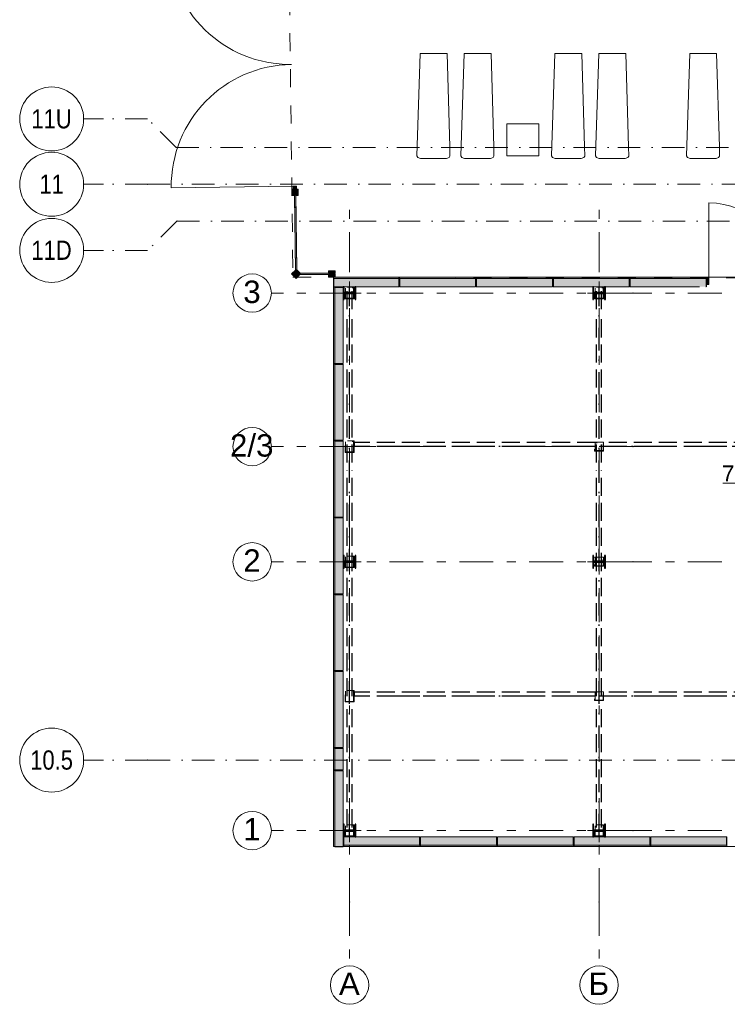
# Model space of a CAD drawing. Header units: millimetres. Extents: x 0 to 415, y 0 to 589.
# Tile 3 of 40: x 144 to 199, y 144 to 220. Entities that reach past the tile are written whole.
import ezdxf
from ezdxf.xclip import XClip

# ---------------------------------------------------------------- set-up
doc = ezdxf.new("R2010")
doc.units = ezdxf.units.MM
doc.header["$MEASUREMENT"] = 0
doc.header["$XCLIPFRAME"] = 0
for name, pattern in [('Невидимая', [3.912222, 2.822222, -1.09]), ('Штрих-Штриховая', [10.936111, 5.291667, -2.116667, 1.411111, -2.116667]), ('Штриховая', [5.644444, 2.822222, -2.822222]), ('Штрихпунктирная', [6.702778, 3.527778, -1.763889, 0, -1.411111])]:
    doc.linetypes.add(name, pattern=pattern)
for name, color, linetype in [('Интерьер - лежаки 2', 7, 'Continuous'), ('Местность - Забор', 7, 'Continuous'), ('УЛИЦА_Б15_наклонный прогон', 7, 'Continuous'), ('УЛИЦА_Б6', 7, 'Continuous'), ('УЛИЦА_ЗОНЫ', 7, 'Continuous'), ('УЛИЦА_Конструктив бани', 7, 'Continuous'), ('УЛИЦА_Стены бани', 7, 'Continuous'), ('УЛИЦА_Стойки стропильные', 7, 'Continuous'), ('УЛИЦА_Сэндвич-панели бани', 7, 'Continuous'), ('Элемент Модели - Зона', 7, 'Continuous'), ('Элемент модели - Зоны уличных помещений', 7, 'Continuous'), ('Элемент Модели - Оси', 7, 'Continuous'), ('Элемент модели - Оси Улица Бани', 7, 'Continuous')]:
    doc.layers.add(name, color=color, linetype=linetype)
doc.styles.add('СГЕНЕРИР_СТИЛЬ_1', font='txt')
doc.styles.add('СГЕНЕРИР_СТИЛЬ_3', font='txt')

# ---------------------------------------------------------------- blocks, each defined once
blk = doc.blocks.new('Чертеж_2_2', base_point=(217.704, 72.604))
at = {"layer": 'Местность - Забор', "linetype": 'Continuous', "lineweight": 0, "true_color": 0x000000}
for points in [[(165.4, 207.07), (165.398, 207.22), (165.173, 207.218), (165.18, 206.718), (165.405, 206.72), (165.403, 206.87), (165.453, 206.871), (165.455, 206.721), (165.68, 206.724), (165.673, 207.224), (165.448, 207.221), (165.45, 207.071)], [(165.548, 207.222), (165.546, 207.447), (165.271, 207.444), (165.273, 207.219)], [(165.478, 206.871), (165.378, 206.87), (165.454, 200.803), (165.554, 200.804)], [(165.479, 200.803), (165.477, 200.928), (165.153, 200.6), (165.508, 200.248), (165.833, 200.577), (165.707, 200.577), (165.707, 200.627), (165.837, 200.627), (165.527, 200.933), (165.529, 200.804)], [(168.199, 200.577), (168.049, 200.577), (168.049, 200.352), (168.549, 200.352), (168.549, 200.577), (168.399, 200.577), (168.399, 200.627), (168.549, 200.627), (168.549, 200.852), (168.049, 200.852), (168.049, 200.627), (168.199, 200.627)], [(165.707, 200.652), (165.707, 200.552), (168.199, 200.552), (168.199, 200.652)]]:
    blk.add_hatch(color=18, dxfattribs=at).paths.add_polyline_path(points)
at = {"layer": 'УЛИЦА_Конструктив бани', "linetype": 'Continuous', "lineweight": 0, "true_color": 0x000000}
for points in [[(170.185, 198.602), (170.185, 199.602), (170.11, 199.602), (170.11, 199.14), (169.26, 199.14), (169.26, 199.602), (169.185, 199.602), (169.185, 198.602), (169.26, 198.602), (169.26, 199.064), (170.11, 199.064), (170.11, 198.602)], [(189.686, 198.602), (189.686, 199.602), (189.611, 199.602), (189.611, 199.14), (188.761, 199.14), (188.761, 199.602), (188.686, 199.602), (188.686, 198.602), (188.761, 198.602), (188.761, 199.064), (189.611, 199.064), (189.611, 198.602)], [(170.185, 177.602), (170.185, 178.602), (170.11, 178.602), (170.11, 178.14), (169.26, 178.14), (169.26, 178.602), (169.185, 178.602), (169.185, 177.602), (169.26, 177.602), (169.26, 178.064), (170.11, 178.064), (170.11, 177.602)], [(189.686, 177.602), (189.686, 178.602), (189.611, 178.602), (189.611, 178.14), (188.761, 178.14), (188.761, 178.602), (188.686, 178.602), (188.686, 177.602), (188.761, 177.602), (188.761, 178.064), (189.611, 178.064), (189.611, 177.602)], [(170.185, 156.602), (170.185, 157.602), (170.11, 157.602), (170.11, 157.14), (169.26, 157.14), (169.26, 157.602), (169.185, 157.602), (169.185, 156.602), (169.26, 156.602), (169.26, 157.064), (170.11, 157.064), (170.11, 156.602)], [(189.686, 156.602), (189.686, 157.602), (189.611, 157.602), (189.611, 157.14), (188.761, 157.14), (188.761, 157.602), (188.686, 157.602), (188.686, 156.602), (188.761, 156.602), (188.761, 157.064), (189.611, 157.064), (189.611, 156.602)]]:
    blk.add_hatch(color=18, dxfattribs=at).paths.add_polyline_path(points)
at = {"layer": 'УЛИЦА_Стены бани', "linetype": 'Continuous', "lineweight": 0, "true_color": 0x000000}
for points in [[(197.536, 200.352), (197.536, 200.252), (197.562, 200.252), (197.562, 200.352)], [(197.536, 199.602), (197.562, 199.602), (197.562, 200.252), (197.536, 200.252)], [(197.562, 199.777), (197.762, 199.777), (197.762, 200.352), (197.562, 200.352)]]:
    blk.add_hatch(color=18, dxfattribs=at).paths.add_polyline_path(points)
at = {"layer": 'УЛИЦА_Сэндвич-панели бани', "linetype": 'Continuous', "lineweight": 0, "true_color": 0x000000}
for points in [[(173.536, 200.352), (168.435, 200.352), (168.435, 200.252), (173.536, 200.252)], [(173.536, 200.252), (168.435, 200.252), (168.435, 199.602), (169.185, 199.602), (169.26, 199.602), (170.11, 199.602), (170.185, 199.602), (173.536, 199.602)], [(179.536, 200.352), (173.586, 200.352), (173.586, 200.252), (179.536, 200.252)], [(173.586, 199.602), (179.536, 199.602), (179.536, 200.252), (173.586, 200.252)], [(185.536, 200.352), (179.586, 200.352), (179.586, 200.252), (185.536, 200.252)], [(179.586, 199.602), (185.536, 199.602), (185.536, 200.252), (179.586, 200.252)], [(191.536, 200.352), (185.586, 200.352), (185.586, 200.252), (191.536, 200.252)], [(191.536, 200.252), (185.586, 200.252), (185.586, 199.602), (188.686, 199.602), (188.761, 199.602), (189.611, 199.602), (189.686, 199.602), (191.536, 199.602)], [(197.536, 200.352), (191.581, 200.352), (191.581, 200.252), (197.536, 200.252)], [(191.581, 199.602), (197.536, 199.602), (197.536, 200.252), (191.581, 200.252)], [(168.435, 199.552), (168.435, 193.602), (168.535, 193.602), (168.535, 199.552)], [(169.185, 193.602), (169.185, 199.552), (168.535, 199.552), (168.535, 193.602)], [(168.435, 193.552), (168.435, 187.602), (168.535, 187.602), (168.535, 193.552)], [(169.185, 187.602), (169.185, 193.552), (168.535, 193.552), (168.535, 187.602)], [(168.435, 187.552), (168.435, 181.602), (168.535, 181.602), (168.535, 187.552)], [(169.185, 181.602), (169.185, 187.552), (168.535, 187.552), (168.535, 181.602)], [(168.435, 181.552), (168.435, 175.602), (168.535, 175.602), (168.535, 181.552)], [(169.185, 175.602), (169.185, 181.552), (168.535, 181.552), (168.535, 175.602)], [(168.435, 175.552), (168.435, 169.602), (168.535, 169.602), (168.535, 175.552)], [(169.185, 169.602), (169.185, 175.552), (168.535, 175.552), (168.535, 169.602)], [(168.435, 169.552), (168.435, 163.602), (168.535, 163.602), (168.535, 169.552)], [(169.185, 163.602), (169.185, 169.552), (168.535, 169.552), (168.535, 163.602)], [(168.435, 163.552), (168.435, 161.852), (168.535, 161.852), (168.535, 163.552)], [(169.185, 161.852), (169.185, 163.552), (168.535, 163.552), (168.535, 161.852)], [(168.435, 161.802), (168.435, 155.852), (168.535, 155.852), (168.535, 161.802)], [(169.185, 155.852), (169.185, 161.802), (168.535, 161.802), (168.535, 155.852)], [(175.185, 156.602), (169.235, 156.602), (169.235, 155.952), (175.185, 155.952)], [(181.185, 156.602), (175.235, 156.602), (175.235, 155.952), (181.185, 155.952)], [(187.185, 156.602), (181.235, 156.602), (181.235, 155.952), (187.185, 155.952)], [(193.185, 156.602), (187.235, 156.602), (187.235, 155.952), (193.185, 155.952)], [(199.185, 156.602), (193.235, 156.602), (193.235, 155.952), (199.185, 155.952)], [(169.235, 155.852), (175.185, 155.852), (175.185, 155.952), (169.235, 155.952)], [(175.235, 155.852), (181.185, 155.852), (181.185, 155.952), (175.235, 155.952)], [(181.235, 155.852), (187.185, 155.852), (187.185, 155.952), (181.235, 155.952)], [(187.235, 155.852), (193.185, 155.852), (193.185, 155.952), (187.235, 155.952)], [(193.235, 155.852), (199.185, 155.852), (199.185, 155.952), (193.235, 155.952)]]:
    blk.add_hatch(color=18, dxfattribs=at).paths.add_polyline_path(points)
at = {"layer": 'Интерьер - лежаки 2', "color": 7, "linetype": 'Continuous', "lineweight": 15, "ltscale": 0.5}
for p, q in [((184.465, 212.315), (181.965, 212.315)), ((181.965, 212.315), (181.965, 209.815)), ((184.465, 209.815), (184.465, 212.315)), ((181.965, 209.815), (184.465, 209.815))]:
    blk.add_line(p, q, dxfattribs=at)
at = {"layer": 'Интерьер - лежаки 2', "color": 7, "linetype": 'Continuous', "lineweight": 15, "ltscale": 0.5, "flags": 128}
for points in [[(177.52, 210.53), (177.53, 209.804), (177.459, 209.697), (177.255, 209.625), (175.231, 209.624), (175.022, 209.697), (174.938, 209.831), (175.205, 217.825), (177.305, 217.825)], [(180.957, 210.53), (180.967, 209.804), (180.896, 209.697), (180.692, 209.625), (178.668, 209.624), (178.459, 209.697), (178.375, 209.831), (178.642, 217.825), (180.742, 217.825)], [(188.054, 210.53), (188.063, 209.804), (187.993, 209.697), (187.789, 209.625), (185.765, 209.624), (185.556, 209.697), (185.472, 209.831), (185.739, 217.825), (187.839, 217.825)], [(191.491, 210.53), (191.5, 209.804), (191.43, 209.697), (191.226, 209.625), (189.202, 209.624), (188.992, 209.697), (188.909, 209.831), (189.176, 217.825), (191.276, 217.825)], [(198.591, 210.53), (198.6, 209.804), (198.53, 209.697), (198.326, 209.625), (196.302, 209.624), (196.092, 209.697), (196.009, 209.831), (196.276, 217.825), (198.376, 217.825)]]:
    blk.add_lwpolyline(points, close=True, dxfattribs=at)
at = {"layer": 'Местность - Забор', "color": 7, "linetype": 'Continuous', "lineweight": 15, "ltscale": 0.5}
for p, q in [((165.398, 207.22), (165.173, 207.218)), ((165.173, 207.218), (165.18, 206.718)), ((165.398, 207.22), (165.4, 207.07)), ((165.45, 207.071), (165.4, 207.07)), ((165.673, 207.224), (165.448, 207.221)), ((165.448, 207.221), (165.45, 207.071)), ((165.673, 207.224), (165.68, 206.724)), ((165.405, 206.72), (165.18, 206.718)), ((165.453, 206.871), (165.403, 206.87)), ((165.403, 206.87), (165.405, 206.72)), ((165.453, 206.871), (165.455, 206.721)), ((165.68, 206.724), (165.455, 206.721)), ((165.477, 200.928), (165.153, 200.6)), ((165.477, 200.928), (165.479, 200.803)), ((165.527, 200.933), (165.529, 200.804)), ((165.527, 200.933), (165.837, 200.627)), ((168.049, 200.852), (168.049, 200.627)), ((168.549, 200.852), (168.049, 200.852)), ((168.549, 200.852), (168.549, 200.627)), ((165.153, 200.6), (165.508, 200.248)), ((165.529, 200.804), (165.479, 200.803)), ((165.833, 200.577), (165.508, 200.248)), ((165.707, 200.627), (165.707, 200.577)), ((165.837, 200.627), (165.707, 200.627)), ((165.833, 200.577), (165.707, 200.577)), ((168.199, 200.627), (168.049, 200.627)), ((168.199, 200.577), (168.049, 200.577)), ((168.049, 200.577), (168.049, 200.352)), ((168.549, 200.352), (168.049, 200.352)), ((168.199, 200.627), (168.199, 200.577)), ((168.399, 200.627), (168.399, 200.577)), ((168.549, 200.627), (168.399, 200.627)), ((168.549, 200.577), (168.399, 200.577)), ((168.549, 200.577), (168.549, 200.352))]:
    blk.add_line(p, q, dxfattribs=at)
at = {"layer": 'Местность - Забор', "color": 7, "linetype": 'Continuous', "lineweight": 15, "ltscale": 0.5, "flags": 128}
for points in [[(165.548, 207.222), (165.546, 207.447), (165.271, 207.444), (165.273, 207.219)], [(165.478, 206.871), (165.378, 206.87), (165.454, 200.803), (165.554, 200.804)], [(165.707, 200.652), (165.707, 200.552), (168.199, 200.552), (168.199, 200.652)]]:
    blk.add_lwpolyline(points, close=True, dxfattribs=at)
for points in [[(165.38, 206.72), (165.452, 200.903)], [(165.48, 206.721), (165.552, 200.908)], [(165.808, 200.552), (168.049, 200.552)], [(165.811, 200.652), (168.049, 200.652)]]:
    blk.add_lwpolyline(points, dxfattribs=at)
at = {"layer": 'УЛИЦА_Б15_наклонный прогон', "color": 251, "linetype": 'Невидимая', "lineweight": 30, "ltscale": 0.5, "true_color": 0x575757}
for p, q in [((169.485, 197.838), (169.485, 199.552)), ((169.885, 199.552), (169.485, 199.552)), ((169.885, 197.838), (169.885, 199.552)), ((188.986, 197.838), (188.986, 199.552)), ((189.386, 199.552), (188.986, 199.552)), ((189.386, 197.838), (189.386, 199.552)), ((169.485, 185.861), (169.485, 197.212)), ((169.885, 185.861), (169.885, 197.212)), ((188.986, 185.861), (188.986, 197.212)), ((189.386, 185.861), (189.386, 197.212)), ((169.485, 167.602), (169.485, 185.235)), ((169.885, 167.602), (169.885, 185.235)), ((188.986, 167.602), (188.986, 185.235)), ((189.386, 167.602), (189.386, 185.235)), ((169.485, 157.351), (169.485, 166.975)), ((169.885, 157.351), (169.885, 166.975)), ((188.986, 157.351), (188.986, 166.975)), ((189.386, 157.351), (189.386, 166.975)), ((169.485, 156.652), (169.485, 156.724)), ((169.885, 156.652), (169.485, 156.652)), ((169.885, 156.652), (169.885, 156.724)), ((188.986, 156.652), (188.986, 156.724)), ((189.386, 156.652), (188.986, 156.652)), ((189.386, 156.652), (189.386, 156.724))]:
    blk.add_line(p, q, dxfattribs=at)
at = {"layer": 'УЛИЦА_Б15_наклонный прогон', "color": 251, "linetype": 'Штрихпунктирная', "lineweight": 30, "ltscale": 0.5, "true_color": 0x575757}
for p, q in [((169.685, 156.652), (169.685, 199.552)), ((189.186, 156.652), (189.186, 199.552))]:
    blk.add_line(p, q, dxfattribs=at)
at = {"layer": 'УЛИЦА_Б6', "color": 251, "linetype": 'Невидимая', "lineweight": 30, "ltscale": 0.5, "true_color": 0x575757}
for p, q in [((188.873, 187.422), (170.035, 187.422)), ((170.035, 187.422), (170.035, 187.102)), ((188.873, 187.422), (170.035, 187.422)), ((170.035, 187.422), (170.035, 187.102)), ((188.873, 187.102), (170.035, 187.102)), ((188.873, 187.102), (170.035, 187.102)), ((212.873, 187.422), (189.498, 187.422)), ((212.873, 187.422), (189.498, 187.422)), ((212.873, 187.102), (189.498, 187.102)), ((212.873, 187.102), (189.498, 187.102)), ((188.873, 167.922), (170.035, 167.922)), ((170.035, 167.922), (170.035, 167.602)), ((188.873, 167.922), (170.035, 167.922)), ((170.035, 167.922), (170.035, 167.602)), ((212.873, 167.922), (189.498, 167.922)), ((212.873, 167.922), (189.498, 167.922)), ((188.873, 167.602), (170.035, 167.602)), ((188.873, 167.602), (170.035, 167.602)), ((212.873, 167.602), (189.498, 167.602)), ((212.873, 167.602), (189.498, 167.602))]:
    blk.add_line(p, q, dxfattribs=at)
at = {"layer": 'УЛИЦА_Б6', "color": 251, "linetype": 'Штрихпунктирная', "lineweight": 30, "ltscale": 0.5, "true_color": 0x575757}
for p, q in [((380.836, 187.102), (170.035, 187.102)), ((380.836, 187.102), (170.035, 187.102)), ((380.836, 167.602), (170.035, 167.602)), ((380.836, 167.602), (170.035, 167.602))]:
    blk.add_line(p, q, dxfattribs=at)
at = {"layer": 'УЛИЦА_ЗОНЫ', "color": 7, "linetype": 'Continuous', "lineweight": 15, "ltscale": 0.5}
blk.add_line((198.86, 184.241), (205.363, 184.241), dxfattribs=at)
at = {"layer": 'УЛИЦА_Конструктив бани', "color": 251, "linetype": 'Continuous', "lineweight": 5, "ltscale": 0.5, "true_color": 0x575757}
for p, q in [((169.685, 199.502), (169.685, 200.002)), ((189.186, 199.502), (189.186, 200.002)), ((169.285, 199.102), (168.785, 199.102)), ((169.685, 198.702), (169.685, 198.202)), ((170.085, 199.102), (170.585, 199.102)), ((188.786, 199.102), (188.286, 199.102)), ((189.186, 198.702), (189.186, 198.202)), ((189.586, 199.102), (190.086, 199.102)), ((169.685, 178.502), (169.685, 179.002)), ((189.186, 178.502), (189.186, 179.002)), ((169.285, 178.102), (168.785, 178.102)), ((170.085, 178.102), (170.585, 178.102)), ((188.786, 178.102), (188.286, 178.102)), ((189.586, 178.102), (190.086, 178.102)), ((169.685, 177.702), (169.685, 177.202)), ((189.186, 177.702), (189.186, 177.202)), ((169.685, 157.502), (169.685, 158.002)), ((189.186, 157.502), (189.186, 158.002)), ((169.285, 157.102), (168.785, 157.102)), ((170.085, 157.102), (170.585, 157.102)), ((188.786, 157.102), (188.286, 157.102)), ((189.586, 157.102), (190.086, 157.102)), ((169.685, 156.702), (169.685, 156.202)), ((189.186, 156.702), (189.186, 156.202))]:
    blk.add_line(p, q, dxfattribs=at)
at = {"layer": 'УЛИЦА_Конструктив бани', "color": 251, "linetype": 'Continuous', "lineweight": 30, "ltscale": 0.5, "true_color": 0x575757, "flags": 128}
for points in [[(170.185, 198.602), (170.185, 199.602), (170.11, 199.602), (170.11, 199.14), (169.26, 199.14), (169.26, 199.602), (169.185, 199.602), (169.185, 198.602), (169.26, 198.602), (169.26, 199.064), (170.11, 199.064), (170.11, 198.602)], [(189.686, 198.602), (189.686, 199.602), (189.611, 199.602), (189.611, 199.14), (188.761, 199.14), (188.761, 199.602), (188.686, 199.602), (188.686, 198.602), (188.761, 198.602), (188.761, 199.064), (189.611, 199.064), (189.611, 198.602)], [(170.185, 177.602), (170.185, 178.602), (170.11, 178.602), (170.11, 178.14), (169.26, 178.14), (169.26, 178.602), (169.185, 178.602), (169.185, 177.602), (169.26, 177.602), (169.26, 178.064), (170.11, 178.064), (170.11, 177.602)], [(189.686, 177.602), (189.686, 178.602), (189.611, 178.602), (189.611, 178.14), (188.761, 178.14), (188.761, 178.602), (188.686, 178.602), (188.686, 177.602), (188.761, 177.602), (188.761, 178.064), (189.611, 178.064), (189.611, 177.602)], [(170.185, 156.602), (170.185, 157.602), (170.11, 157.602), (170.11, 157.14), (169.26, 157.14), (169.26, 157.602), (169.185, 157.602), (169.185, 156.602), (169.26, 156.602), (169.26, 157.064), (170.11, 157.064), (170.11, 156.602)], [(189.686, 156.602), (189.686, 157.602), (189.611, 157.602), (189.611, 157.14), (188.761, 157.14), (188.761, 157.602), (188.686, 157.602), (188.686, 156.602), (188.761, 156.602), (188.761, 157.064), (189.611, 157.064), (189.611, 156.602)]]:
    blk.add_lwpolyline(points, close=True, dxfattribs=at)
at = {"layer": 'УЛИЦА_Конструктив бани', "color": 251, "linetype": 'Continuous', "lineweight": 5, "ltscale": 0.5, "true_color": 0x575757}
for p in [(169.685, 199.102), (189.186, 199.102), (169.685, 178.102), (189.186, 178.102), (169.685, 157.102), (189.186, 157.102)]:
    blk.add_point(p, dxfattribs=at)
at = {"layer": 'УЛИЦА_Стены бани', "color": 251, "linetype": 'Continuous', "lineweight": 5, "ltscale": 0.5, "true_color": 0x575757}
for p, q in [((197.762, 200.352), (197.762, 206.152)), ((197.762, 200.352), (197.562, 200.352)), ((197.562, 200.352), (197.562, 199.777)), ((197.762, 199.777), (197.762, 200.352)), ((197.562, 199.777), (197.762, 199.777))]:
    blk.add_line(p, q, dxfattribs=at)
at = {"layer": 'УЛИЦА_Стены бани', "color": 251, "linetype": 'Continuous', "lineweight": 20, "ltscale": 0.5, "true_color": 0x575757}
blk.add_line((197.536, 200.252), (197.562, 200.252), dxfattribs=at)
blk.add_line((197.536, 200.252), (197.562, 200.252), dxfattribs=at)
at = {"layer": 'УЛИЦА_Стены бани', "color": 251, "linetype": 'Continuous', "lineweight": 15, "ltscale": 0.5, "true_color": 0x575757}
blk.add_line((197.562, 200.352), (197.562, 200.252), dxfattribs=at)
blk.add_line((197.562, 200.352), (197.562, 200.252), dxfattribs=at)
blk.add_line((197.562, 200.352), (197.562, 200.252), dxfattribs=at)
at = {"layer": 'УЛИЦА_Стены бани', "color": 251, "linetype": 'Continuous', "lineweight": 25, "ltscale": 0.5, "true_color": 0x575757}
for p, q in [((197.562, 200.252), (197.562, 199.777)), ((197.562, 200.252), (197.562, 199.777)), ((197.562, 200.252), (197.562, 199.777)), ((197.562, 199.777), (197.562, 199.602)), ((197.562, 199.777), (197.562, 199.602))]:
    blk.add_line(p, q, dxfattribs=at)
at = {"layer": 'УЛИЦА_Стены бани', "color": 251, "linetype": 'Continuous', "lineweight": 20, "ltscale": 0.5, "true_color": 0x575757, "flags": 128}
for points in [[(197.562, 200.352), (197.536, 200.352)], [(197.536, 199.602), (197.562, 199.602)]]:
    blk.add_lwpolyline(points, dxfattribs=at)
at = {"layer": 'УЛИЦА_Стены бани', "color": 251, "linetype": 'Continuous', "lineweight": 5, "ltscale": 0.5, "true_color": 0x575757}
blk.add_arc((197.762, 200.352), 5.8, 0, 90, dxfattribs=at)
at = {"layer": 'УЛИЦА_Стойки стропильные', "color": 251, "linetype": 'Невидимая', "lineweight": 20, "ltscale": 0.5, "true_color": 0x575757, "flags": 128}
for points in [[(170.035, 198.652), (170.035, 199.552), (169.335, 199.552), (169.335, 198.652)], [(169.995, 198.692), (169.375, 198.692), (169.375, 199.512), (169.995, 199.512)], [(189.536, 198.652), (189.536, 199.552), (188.836, 199.552), (188.836, 198.652)], [(189.496, 198.692), (188.876, 198.692), (188.876, 199.512), (189.496, 199.512)], [(170.035, 186.652), (170.035, 187.552), (169.335, 187.552), (169.335, 186.652)], [(169.995, 186.692), (169.375, 186.692), (169.375, 187.512), (169.995, 187.512)], [(189.536, 186.752), (189.536, 187.452), (188.836, 187.452), (188.836, 186.752)], [(189.496, 186.792), (188.876, 186.792), (188.876, 187.412), (189.496, 187.412)], [(170.035, 177.652), (170.035, 178.552), (169.335, 178.552), (169.335, 177.652)], [(169.995, 177.692), (169.375, 177.692), (169.375, 178.512), (169.995, 178.512)], [(189.536, 177.752), (189.536, 178.452), (188.836, 178.452), (188.836, 177.752)], [(189.496, 177.792), (188.876, 177.792), (188.876, 178.412), (189.496, 178.412)], [(170.035, 167.152), (170.035, 168.052), (169.335, 168.052), (169.335, 167.152)], [(169.995, 167.192), (169.375, 167.192), (169.375, 168.012), (169.995, 168.012)], [(189.536, 167.252), (189.536, 167.952), (188.836, 167.952), (188.836, 167.252)], [(189.496, 167.292), (188.876, 167.292), (188.876, 167.912), (189.496, 167.912)], [(170.035, 156.652), (170.035, 157.552), (169.335, 157.552), (169.335, 156.652)], [(169.995, 156.692), (169.375, 156.692), (169.375, 157.512), (169.995, 157.512)], [(189.536, 156.652), (189.536, 157.552), (188.836, 157.552), (188.836, 156.652)], [(189.496, 156.692), (188.876, 156.692), (188.876, 157.512), (189.496, 157.512)]]:
    blk.add_lwpolyline(points, close=True, dxfattribs=at)
at = {"layer": 'УЛИЦА_Сэндвич-панели бани', "color": 251, "linetype": 'Continuous', "lineweight": 20, "ltscale": 0.5, "true_color": 0x575757}
for p, q in [((168.435, 200.252), (173.536, 200.252)), ((168.435, 200.252), (173.536, 200.252)), ((173.586, 200.252), (179.536, 200.252)), ((173.586, 200.252), (179.536, 200.252)), ((179.586, 200.252), (185.536, 200.252)), ((179.586, 200.252), (185.536, 200.252)), ((185.586, 200.252), (191.536, 200.252)), ((185.586, 200.252), (191.536, 200.252)), ((191.581, 200.252), (197.536, 200.252)), ((191.581, 200.252), (197.536, 200.252)), ((168.535, 193.602), (168.535, 199.552)), ((168.535, 193.602), (168.535, 199.552)), ((168.535, 187.602), (168.535, 193.552)), ((168.535, 187.602), (168.535, 193.552)), ((168.535, 181.602), (168.535, 187.552)), ((168.535, 181.602), (168.535, 187.552)), ((168.535, 175.602), (168.535, 181.552)), ((168.535, 175.602), (168.535, 181.552)), ((168.535, 169.602), (168.535, 175.552)), ((168.535, 169.602), (168.535, 175.552)), ((168.535, 163.602), (168.535, 169.552)), ((168.535, 163.602), (168.535, 169.552)), ((168.535, 161.852), (168.535, 163.552)), ((168.535, 161.852), (168.535, 163.552)), ((168.535, 155.852), (168.535, 161.802)), ((168.535, 155.852), (168.535, 161.802)), ((175.185, 155.952), (169.235, 155.952)), ((175.185, 155.952), (169.235, 155.952)), ((181.185, 155.952), (175.235, 155.952)), ((181.185, 155.952), (175.235, 155.952)), ((187.185, 155.952), (181.235, 155.952)), ((187.185, 155.952), (181.235, 155.952)), ((193.185, 155.952), (187.235, 155.952)), ((193.185, 155.952), (187.235, 155.952)), ((199.185, 155.952), (193.235, 155.952)), ((199.185, 155.952), (193.235, 155.952))]:
    blk.add_line(p, q, dxfattribs=at)
at = {"layer": 'УЛИЦА_Сэндвич-панели бани', "color": 251, "linetype": 'Continuous', "lineweight": 20, "ltscale": 0.5, "true_color": 0x575757, "flags": 128}
for points in [[(173.536, 200.352), (168.435, 200.352)], [(179.536, 200.352), (173.586, 200.352)], [(185.536, 200.352), (179.586, 200.352)], [(191.536, 200.352), (185.586, 200.352)], [(197.536, 200.352), (191.581, 200.352)], [(168.435, 199.602), (169.185, 199.602)], [(168.435, 199.552), (168.435, 193.602)], [(169.26, 199.602), (170.11, 199.602)], [(170.185, 199.602), (173.536, 199.602)], [(173.586, 199.602), (179.536, 199.602)], [(179.586, 199.602), (185.536, 199.602)], [(185.586, 199.602), (188.686, 199.602)], [(188.761, 199.602), (189.611, 199.602)], [(189.686, 199.602), (191.536, 199.602)], [(191.581, 199.602), (197.041, 199.602)], [(169.185, 193.602), (169.185, 198.602)], [(168.435, 193.552), (168.435, 187.602)], [(169.185, 187.602), (169.185, 193.552)], [(168.435, 187.552), (168.435, 181.602)], [(169.185, 181.602), (169.185, 187.552)], [(168.435, 181.552), (168.435, 175.602)], [(169.185, 178.602), (169.185, 181.552)], [(169.185, 175.602), (169.185, 177.602)], [(168.435, 175.552), (168.435, 169.602)], [(169.185, 169.602), (169.185, 175.552)], [(168.435, 169.552), (168.435, 163.602)], [(169.185, 163.602), (169.185, 169.552)], [(168.435, 163.552), (168.435, 161.852)], [(169.185, 161.852), (169.185, 163.552)], [(168.435, 161.802), (168.435, 155.852)], [(169.185, 157.602), (169.185, 161.802)], [(169.185, 155.852), (169.185, 156.602)], [(170.11, 156.602), (169.26, 156.602)], [(175.185, 156.602), (170.185, 156.602)], [(181.185, 156.602), (175.235, 156.602)], [(187.185, 156.602), (181.235, 156.602)], [(188.686, 156.602), (187.235, 156.602)], [(189.611, 156.602), (188.761, 156.602)], [(193.185, 156.602), (189.686, 156.602)], [(199.185, 156.602), (193.235, 156.602)], [(169.235, 155.852), (175.185, 155.852)], [(175.235, 155.852), (181.185, 155.852)], [(181.235, 155.852), (187.185, 155.852)], [(187.235, 155.852), (193.185, 155.852)], [(193.235, 155.852), (199.185, 155.852)]]:
    blk.add_lwpolyline(points, dxfattribs=at)
at = {"layer": 'УЛИЦА_Сэндвич-панели бани', "color": 251, "linetype": 'Continuous', "lineweight": 15, "ltscale": 0.5, "true_color": 0x575757, "flags": 128}
for points in [[(168.435, 200.352), (168.435, 200.252)], [(173.536, 200.352), (173.536, 200.252)], [(173.586, 200.352), (173.586, 200.252)], [(179.536, 200.352), (179.536, 200.252)], [(179.586, 200.352), (179.586, 200.252)], [(185.536, 200.352), (185.536, 200.252)], [(185.586, 200.352), (185.586, 200.252)], [(191.536, 200.352), (191.536, 200.252)], [(191.581, 200.352), (191.581, 200.252)], [(168.435, 199.552), (168.535, 199.552)], [(168.435, 193.602), (168.535, 193.602)], [(168.435, 193.552), (168.535, 193.552)], [(168.435, 187.602), (168.535, 187.602)], [(168.435, 187.552), (168.535, 187.552)], [(168.435, 181.602), (168.535, 181.602)], [(168.435, 181.552), (168.535, 181.552)], [(168.435, 175.602), (168.535, 175.602)], [(168.435, 175.552), (168.535, 175.552)], [(168.435, 169.602), (168.535, 169.602)], [(168.435, 169.552), (168.535, 169.552)], [(168.435, 163.602), (168.535, 163.602)], [(168.435, 163.552), (168.535, 163.552)], [(168.435, 161.852), (168.535, 161.852)], [(168.435, 161.802), (168.535, 161.802)], [(168.435, 155.852), (168.535, 155.852)], [(169.235, 155.852), (169.235, 155.952)], [(175.185, 155.852), (175.185, 155.952)], [(175.235, 155.852), (175.235, 155.952)], [(181.185, 155.852), (181.185, 155.952)], [(181.235, 155.852), (181.235, 155.952)], [(187.185, 155.852), (187.185, 155.952)], [(187.235, 155.852), (187.235, 155.952)], [(193.185, 155.852), (193.185, 155.952)], [(193.235, 155.852), (193.235, 155.952)], [(199.185, 155.852), (199.185, 155.952)]]:
    blk.add_lwpolyline(points, dxfattribs=at)
at = {"layer": 'УЛИЦА_Сэндвич-панели бани', "color": 251, "linetype": 'Continuous', "lineweight": 25, "ltscale": 0.5, "true_color": 0x575757, "flags": 128}
for points in [[(168.435, 200.252), (168.435, 199.602)], [(173.536, 200.252), (173.536, 199.602)], [(173.586, 200.252), (173.586, 199.602)], [(179.536, 200.252), (179.536, 199.602)], [(179.586, 200.252), (179.586, 199.602)], [(185.536, 200.252), (185.536, 199.602)], [(185.586, 200.252), (185.586, 199.602)], [(191.536, 200.252), (191.536, 199.602)], [(191.581, 200.252), (191.581, 199.602)], [(168.535, 199.552), (169.185, 199.552)], [(168.535, 193.602), (169.185, 193.602)], [(168.535, 193.552), (169.185, 193.552)], [(168.535, 187.602), (169.185, 187.602)], [(168.535, 187.552), (169.185, 187.552)], [(168.535, 181.602), (169.185, 181.602)], [(168.535, 181.552), (169.185, 181.552)], [(168.535, 175.602), (169.185, 175.602)], [(168.535, 175.552), (169.185, 175.552)], [(168.535, 169.602), (169.185, 169.602)], [(168.535, 169.552), (169.185, 169.552)], [(168.535, 163.602), (169.185, 163.602)], [(168.535, 163.552), (169.185, 163.552)], [(168.535, 161.852), (169.185, 161.852)], [(168.535, 161.802), (169.185, 161.802)], [(169.235, 155.952), (169.235, 156.602)], [(175.185, 155.952), (175.185, 156.602)], [(175.235, 155.952), (175.235, 156.602)], [(181.185, 155.952), (181.185, 156.602)], [(181.235, 155.952), (181.235, 156.602)], [(187.185, 155.952), (187.185, 156.602)], [(187.235, 155.952), (187.235, 156.602)], [(193.185, 155.952), (193.185, 156.602)], [(193.235, 155.952), (193.235, 156.602)], [(199.185, 155.952), (199.185, 156.602)], [(168.535, 155.852), (169.185, 155.852)]]:
    blk.add_lwpolyline(points, dxfattribs=at)
at = {"layer": 'Элемент Модели - Зона', "color": 7, "linetype": 'Continuous', "lineweight": 15, "ltscale": 0.5}
blk.add_line((165.271, 207.444), (155.746, 207.325), dxfattribs=at)
at = {"layer": 'Элемент Модели - Зона', "color": 7, "linetype": 'Continuous', "lineweight": 15, "ltscale": 0.5, "flags": 128}
blk.add_lwpolyline([(168.435, 200.352), (168.435, 155.852), (382.436, 155.852), (382.436, 188.352), (358.431, 188.352), (358.431, 200.352)], close=True, dxfattribs=at)
at = {"layer": 'Элемент Модели - Зона', "color": 7, "linetype": 'Continuous', "lineweight": 15, "ltscale": 0.5}
for centre, start, end in [((165.033, 226.492), 180.71572, 270.71572), ((165.271, 207.444), 90.71572, 180.71572)]:
    blk.add_arc(centre, 9.525, start, end, dxfattribs=at)
at = {"layer": 'Элемент модели - Зоны уличных помещений', "color": 7, "linetype": 'Штриховая', "lineweight": 15, "ltscale": 0.5, "flags": 128}
blk.add_lwpolyline([(165.259, 200.352), (168.467, 200.352), (219.03, 200.237), (358.431, 200.352), (358.431, 188.352), (382.431, 188.352), (382.431, 156.354), (397.429, 156.354), (397.429, 216.729), (367.43, 216.729), (367.43, 222.852), (164.979, 222.852)], close=True, dxfattribs=at)
at = {"layer": 'Элемент Модели - Оси', "color": 7, "linetype": 'Штрихпунктирная', "lineweight": 15, "ltscale": 0.5}
for p, q in [((153.901, 212.712), (148.901, 212.712)), ((156.133, 210.479), (153.901, 212.712)), ((156.133, 210.479), (407.644, 210.479)), ((153.901, 207.604), (148.901, 207.604)), ((153.901, 207.604), (407.644, 207.604)), ((156.193, 204.729), (153.901, 202.438)), ((156.193, 204.729), (407.644, 204.729)), ((153.901, 202.438), (148.901, 202.438)), ((153.901, 162.604), (148.901, 162.604)), ((153.901, 162.604), (407.644, 162.604))]:
    blk.add_line(p, q, dxfattribs=at)
at = {"layer": 'Элемент Модели - Оси', "color": 7, "linetype": 'Continuous', "lineweight": 15, "ltscale": 0.5}
for centre in [(146.401, 212.712), (146.401, 207.604), (146.401, 202.438), (146.401, 162.604)]:
    blk.add_circle(centre, 2.5, dxfattribs=at)
at = {"layer": 'Элемент Модели - Оси', "color": 7, "linetype": 'Штрихпунктирная', "lineweight": 15, "ltscale": 0.5}
for p in [(156.133, 210.479), (153.901, 207.604), (153.901, 207.604), (156.193, 204.729), (153.901, 162.604), (153.901, 162.604)]:
    blk.add_point(p, dxfattribs=at)
at = {"layer": 'Элемент модели - Оси Улица Бани', "color": 7, "linetype": 'Штрих-Штриховая', "lineweight": 15, "ltscale": 0.5}
for p, q in [((169.685, 201.209), (169.685, 206.209)), ((189.186, 201.209), (189.186, 206.209)), ((169.685, 151.523), (169.685, 201.209)), ((189.186, 151.523), (189.186, 201.209)), ((191.849, 199.102), (163.571, 199.102)), ((362.824, 199.102), (191.849, 199.102)), ((191.849, 187.102), (163.571, 187.102)), ((362.824, 187.102), (191.849, 187.102)), ((191.849, 178.102), (163.571, 178.102)), ((362.824, 178.102), (191.849, 178.102)), ((191.849, 157.102), (163.571, 157.102)), ((362.824, 157.102), (191.849, 157.102)), ((169.685, 151.523), (169.685, 146.523)), ((189.186, 151.523), (189.186, 146.523))]:
    blk.add_line(p, q, dxfattribs=at)
at = {"layer": 'Элемент модели - Оси Улица Бани', "color": 7, "linetype": 'Continuous', "lineweight": 15, "ltscale": 0.5}
for centre in [(162.071, 199.102), (162.071, 187.102), (162.071, 178.102), (162.071, 157.102), (169.685, 145.023), (189.186, 145.023)]:
    blk.add_circle(centre, 1.5, dxfattribs=at)
at = {"layer": 'Элемент модели - Оси Улица Бани', "color": 7, "linetype": 'Штрих-Штриховая', "lineweight": 15, "ltscale": 0.5}
for p in [(191.849, 199.102), (191.849, 199.102), (191.849, 187.102), (191.849, 187.102), (191.849, 178.102), (191.849, 178.102), (191.849, 157.102), (191.849, 157.102), (169.685, 151.523), (169.685, 151.523), (189.186, 151.523), (189.186, 151.523)]:
    blk.add_point(p, dxfattribs=at)
at = {"layer": 'УЛИЦА_ЗОНЫ', "color": 7, "linetype": 'Continuous', "lineweight": 15, "insert": (202.111, 184.887), "char_height": 1.25, "attachment_point": 5, "style": 'СГЕНЕРИР_СТИЛЬ_3'}
blk.add_mtext('\\A1;{\\pqc;\\fArial|b0|i0|c204|p38;76,22 м²}', dxfattribs=at)
at = {"layer": 'Элемент Модели - Оси', "color": 7, "linetype": 'Continuous', "lineweight": 15, "char_height": 1.5, "attachment_point": 4, "style": 'СГЕНЕРИР_СТИЛЬ_1'}
for s, insert in [('\\A1;{\\pql;\\pt0;\\fArial Narrow|b0|i0|c204|p34;11U}', (144.813, 212.711)), ('\\A1;{\\pql;\\pt0;\\fArial Narrow|b0|i0|c204|p34;11}', (145.441, 207.616)), ('\\A1;{\\pql;\\pt0;\\fArial Narrow|b0|i0|c204|p34;11D}', (144.813, 202.449)), ('\\A1;{\\pql;\\pt0;\\fArial Narrow|b0|i0|c204|p34;10.5}', (144.721, 162.603))]:
    blk.add_mtext(s, dxfattribs=dict(at, insert=insert))
at = {"layer": 'Элемент модели - Оси Улица Бани', "color": 7, "linetype": 'Continuous', "lineweight": 15, "char_height": 1.75, "attachment_point": 6, "style": 'СГЕНЕРИР_СТИЛЬ_3'}
for s, insert in [('\\A1;{\\pqr;\\pt0;\\fArial|b0|i0|c204|p38;3}', (162.735, 199.187)), ('\\A1;{\\pqr;\\pt0;\\fArial|b0|i0|c204|p38;2/3}', (163.735, 187.187)), ('\\A1;{\\pqr;\\pt0;\\fArial|b0|i0|c204|p38;2}', (162.735, 178.202)), ('\\A1;{\\pqr;\\pt0;\\fArial|b0|i0|c204|p38;1}', (162.735, 157.202)), ('\\A1;{\\pqr;\\pt0;\\fArial|b0|i0|c204|p38;А}', (170.485, 145.123)), ('\\A1;{\\pqr;\\pt0;\\fArial|b0|i0|c204|p38;Б}', (189.97, 145.123))]:
    blk.add_mtext(s, dxfattribs=dict(at, insert=insert))

msp = doc.modelspace()

# ---------------------------------------------------------------- block references
at = {"color": 161, "linetype": 'Continuous', "lineweight": 40, "true_color": 0x83aefe}
ref = msp.add_blockref('Чертеж_2_2', (217.704, 72.604), dxfattribs=at)
XClip(ref).set_block_clipping_path([(24.004460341, 138.0790885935), (407.6441154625, 585.1734188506)])

doc.saveas('drawing.dxf')
